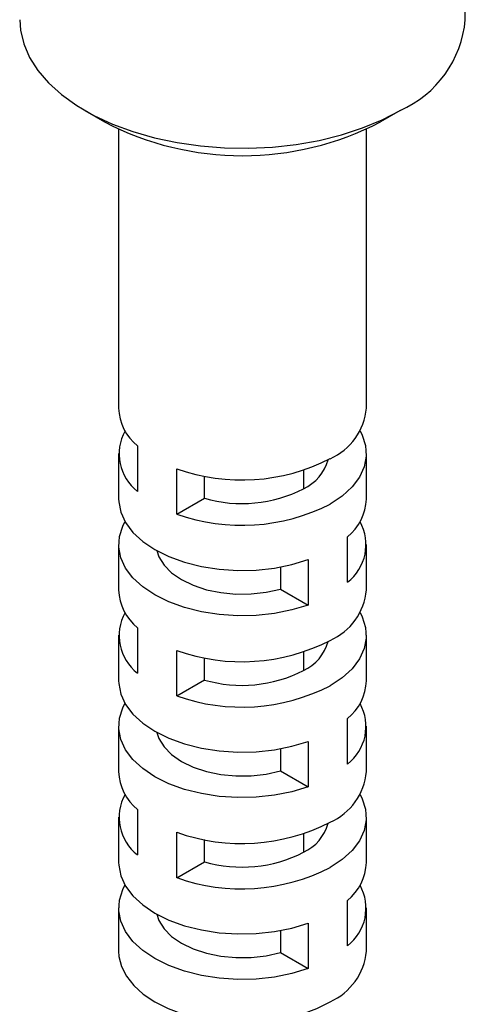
# Model space of a CAD drawing. Header units: millimetres. Extents: x 7 to 1365, y 7 to 1048.
# Tile 10 of 14: x 238 to 246, y 138 to 156. Entities that reach past the tile are written whole.
import ezdxf

# ---------------------------------------------------------------- set-up
doc = ezdxf.new("R2010")
doc.units = ezdxf.units.MM

msp = doc.modelspace()

# ---------------------------------------------------------------- linework, layer by layer
for p, q in [((246.112, 156.008), (246.112, 160.091)), ((239.283, 154.375), (239.637, 154.171)), ((244.941, 154.375), (244.587, 154.171)), ((239.887, 154.04), (239.887, 149.029)), ((244.337, 149.029), (244.337, 154.04)), ((240.225, 148.348), (240.225, 147.531)), ((239.887, 148.212), (239.887, 147.396)), ((244.337, 147.396), (244.337, 148.212)), ((240.933, 147.123), (240.933, 147.94)), ((243.208, 147.911), (243.208, 147.579)), ((241.428, 147.409), (241.428, 147.806)), ((240.933, 147.123), (241.428, 147.409)), ((243.999, 145.898), (243.999, 146.715)), ((239.887, 146.579), (239.887, 145.763)), ((244.337, 145.763), (244.337, 146.579)), ((242.796, 146.173), (242.796, 145.776)), ((243.292, 146.307), (243.292, 145.49)), ((242.796, 145.776), (243.292, 145.49)), ((240.225, 145.082), (240.225, 144.265)), ((239.887, 144.946), (239.887, 144.129)), ((244.337, 144.129), (244.337, 144.946)), ((240.933, 143.857), (240.933, 144.673)), ((243.208, 144.645), (243.208, 144.313)), ((241.428, 144.143), (241.428, 144.54)), ((240.933, 143.857), (241.428, 144.143)), ((239.887, 143.313), (239.887, 142.496)), ((243.999, 142.632), (243.999, 143.449)), ((244.337, 142.496), (244.337, 143.313)), ((243.292, 143.04), (243.292, 142.224)), ((242.796, 142.907), (242.796, 142.51)), ((242.796, 142.51), (243.292, 142.224)), ((240.225, 141.815), (240.225, 140.999)), ((239.887, 141.68), (239.887, 140.863)), ((244.337, 140.863), (244.337, 141.68)), ((240.933, 140.591), (240.933, 141.407)), ((243.208, 141.379), (243.208, 141.047)), ((241.428, 140.877), (241.428, 141.274)), ((240.933, 140.591), (241.428, 140.877)), ((243.999, 139.366), (243.999, 140.182)), ((239.887, 140.047), (239.887, 139.269)), ((244.337, 139.269), (244.337, 140.047)), ((243.292, 139.774), (243.292, 138.958)), ((242.796, 139.641), (242.796, 139.244)), ((242.796, 139.244), (243.292, 138.958))]:
    msp.add_line(p, q)
at = {"flags": 128}
for points in [[(238.112, 156.008), (238.125, 155.82), (238.184, 155.573), (238.288, 155.33), (238.438, 155.095), (238.63, 154.871), (238.863, 154.661), (239.135, 154.466), (239.441, 154.289), (239.779, 154.132), (240.143, 153.998), (240.531, 153.887), (240.938, 153.8), (241.358, 153.74), (241.787, 153.706), (242.22, 153.7), (242.652, 153.72), (243.077, 153.767), (243.491, 153.84), (243.889, 153.939), (244.266, 154.062), (244.618, 154.208), (244.941, 154.375)], [(244.222, 148.62), (244.262, 148.542), (244.323, 148.354), (244.335, 148.163), (244.298, 147.972), (244.212, 147.787), (244.079, 147.611), (243.902, 147.449), (243.685, 147.304)], [(239.887, 147.396), (239.889, 147.346), (239.926, 147.156), (240.013, 146.971), (240.145, 146.795), (240.322, 146.633), (240.539, 146.487), (240.79, 146.362), (241.071, 146.26), (241.376, 146.184), (241.696, 146.134), (242.026, 146.112), (242.358, 146.119), (242.684, 146.154), (242.998, 146.217), (243.292, 146.307)], [(243.292, 145.49), (242.998, 145.401), (242.684, 145.338), (242.358, 145.303), (242.026, 145.296), (241.696, 145.317), (241.376, 145.367), (241.071, 145.444), (240.79, 145.546), (240.539, 145.671), (240.322, 145.816), (240.145, 145.978), (240.013, 146.154), (239.926, 146.339), (239.889, 146.529), (239.901, 146.721), (239.962, 146.909), (240.002, 146.987)], [(240.574, 146.467), (240.611, 146.355), (240.703, 146.206), (240.84, 146.068), (241.016, 145.946), (241.227, 145.845), (241.465, 145.766), (241.724, 145.713), (241.995, 145.687), (242.27, 145.689), (242.54, 145.719), (242.796, 145.776)], [(244.222, 145.354), (244.262, 145.276), (244.323, 145.088), (244.335, 144.896), (244.298, 144.706), (244.212, 144.521), (244.079, 144.345), (243.902, 144.183), (243.685, 144.038)], [(239.887, 144.129), (239.889, 144.08), (239.926, 143.889), (240.013, 143.704), (240.145, 143.529), (240.322, 143.366), (240.539, 143.221), (240.79, 143.096), (241.071, 142.994), (241.376, 142.917), (241.696, 142.868), (242.026, 142.846), (242.358, 142.853), (242.684, 142.888), (242.998, 142.951), (243.292, 143.04)], [(243.292, 142.224), (242.998, 142.135), (242.684, 142.072), (242.358, 142.036), (242.026, 142.029), (241.696, 142.051), (241.376, 142.101), (241.071, 142.178), (240.79, 142.28), (240.539, 142.405), (240.322, 142.55), (240.145, 142.712), (240.013, 142.888), (239.926, 143.073), (239.889, 143.263), (239.901, 143.455), (239.962, 143.643), (240.002, 143.721)], [(240.574, 143.201), (240.611, 143.089), (240.703, 142.94), (240.84, 142.802), (241.016, 142.68), (241.227, 142.578), (241.465, 142.5), (241.724, 142.447), (241.995, 142.421), (242.27, 142.423), (242.54, 142.453), (242.796, 142.51)], [(244.222, 142.088), (244.262, 142.01), (244.323, 141.822), (244.335, 141.63), (244.298, 141.44), (244.212, 141.255), (244.079, 141.079), (243.902, 140.917), (243.685, 140.772)], [(239.887, 140.863), (239.889, 140.814), (239.926, 140.623), (240.013, 140.438), (240.145, 140.263), (240.322, 140.1), (240.539, 139.955), (240.79, 139.83), (241.071, 139.728), (241.376, 139.651), (241.696, 139.601), (242.026, 139.58), (242.358, 139.587), (242.684, 139.622), (242.998, 139.685), (243.292, 139.774)], [(243.292, 138.958), (242.998, 138.868), (242.684, 138.806), (242.358, 138.77), (242.026, 138.763), (241.696, 138.785), (241.376, 138.835), (241.071, 138.911), (240.79, 139.013), (240.539, 139.139), (240.322, 139.284), (240.145, 139.446), (240.013, 139.622), (239.926, 139.807), (239.889, 139.997), (239.901, 140.189), (239.962, 140.377), (240.002, 140.455)], [(240.574, 139.935), (240.611, 139.823), (240.703, 139.673), (240.84, 139.536), (241.016, 139.414), (241.227, 139.312), (241.465, 139.234), (241.724, 139.18), (241.995, 139.155), (242.27, 139.157), (242.54, 139.187), (242.796, 139.244)], [(239.887, 139.269), (239.893, 139.177), (239.938, 138.996), (240.027, 138.82), (240.159, 138.653), (240.331, 138.499), (240.539, 138.361), (240.779, 138.241), (241.046, 138.141), (241.335, 138.065), (241.639, 138.014), (241.953, 137.988), (242.271, 137.988), (242.585, 138.014), (242.89, 138.065), (243.178, 138.141), (243.445, 138.241), (243.685, 138.361)]]:
    msp.add_lwpolyline(points, dxfattribs=at)
for centre, radius, start, end in [((244.142, 156.185), 1.978, 293.8101, 354.8697), ((242.112, 158.906), 5.343, 242.3989, 297.5957), ((240.82, 149.068), 0.933, 182.3845, 230.4643), ((243.241, 149.127), 1.101, 293.8243, 354.8555), ((240.75, 148.206), 0.854, 150.9832, 232.1569), ((242.1, 151.206), 3.469, 250.3299, 297.1884), ((242.86, 148.323), 0.821, 295.1094, 344.288), ((242.103, 149.739), 2.426, 253.8419, 297.0876), ((243.405, 147.434), 0.933, 309.5357, 357.6155), ((242.099, 150.404), 3.482, 250.4235, 297.0948), ((243.475, 146.573), 0.854, 307.8431, 29.0168), ((240.82, 145.801), 0.933, 182.3845, 230.4643), ((243.241, 145.861), 1.101, 293.8243, 354.8555), ((240.75, 144.94), 0.854, 150.9832, 232.1569), ((242.1, 147.94), 3.469, 250.3299, 297.1884), ((242.86, 145.057), 0.821, 295.1094, 344.288), ((242.103, 146.473), 2.426, 253.8419, 297.0876), ((242.099, 147.138), 3.482, 250.4235, 297.0948), ((243.405, 144.168), 0.933, 309.5357, 357.6155), ((243.475, 143.307), 0.854, 307.8431, 29.0168), ((240.82, 142.535), 0.933, 182.3845, 230.4643), ((243.241, 142.595), 1.101, 293.8243, 354.8555), ((240.75, 141.674), 0.854, 150.9832, 232.1569), ((242.1, 144.674), 3.469, 250.3299, 297.1884), ((242.86, 141.79), 0.821, 295.1094, 344.288), ((242.103, 143.207), 2.426, 253.8419, 297.0876), ((243.405, 140.902), 0.933, 309.5357, 357.6155), ((242.099, 143.872), 3.482, 250.4235, 297.0948), ((243.475, 140.041), 0.854, 307.8431, 29.0168), ((243.233, 139.373), 1.109, 294.0681, 354.6117)]:
    msp.add_arc(centre, radius, start, end)

doc.saveas('drawing.dxf')
